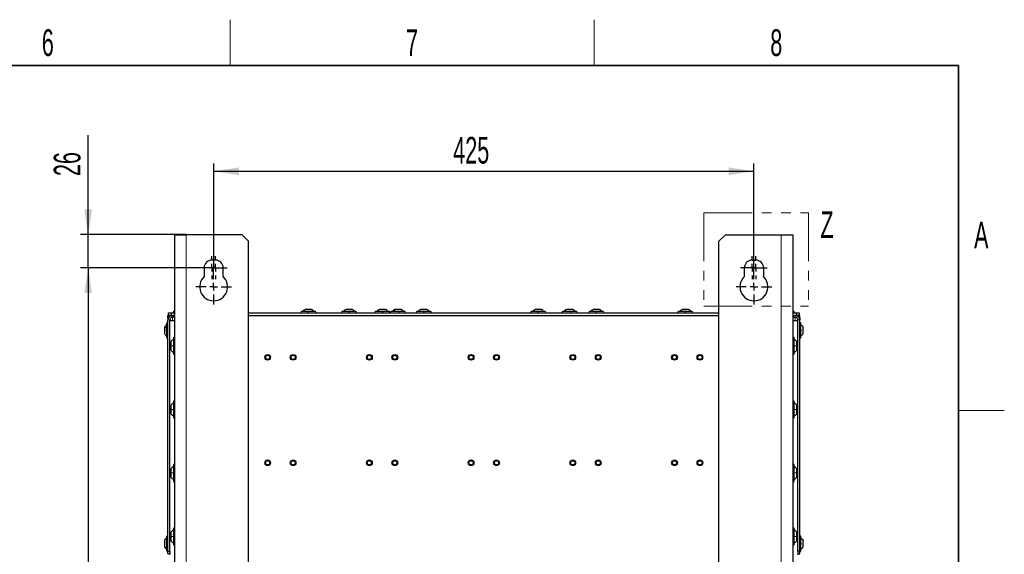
# Model space of a CAD drawing. Header units: millimetres. Extents: x 5 to 418, y 2 to 292.
# Tile 93 of 93: x 285 to 414, y 218 to 288. Entities that reach past the tile are written whole.
import ezdxf

# ---------------------------------------------------------------- set-up
doc = ezdxf.new("R2010")
doc.units = ezdxf.units.MM
doc.linetypes.add('PHANTOM', pattern=[12.7, 6.35, -1.27, 1.27, -1.27, 1.27, -1.27])
doc.layers.add('SLD-0', color=7, linetype='Continuous')
doc.styles.add('SLDTEXTSTYLE0', font='TXT', dxfattribs={"width": 0.605})
doc.dimstyles.new('SLDDIMSTYLE2', dxfattribs={"dimtxt": 3.5, "dimasz": 3.302, "dimexe": 0, "dimexo": 0.0625, "dimgap": 0.875, "dimtad": 1, "dimlfac": 6, "dimrnd": 1e-09, "dimzin": 12, "dimdsep": 46, "dimtxsty": 'SLDTEXTSTYLE0', "dimsah": 1, "dimcen": 0.09, "dimadec": 0, "dimazin": 3, "dimtfac": 1, "dimtofl": 0, "dimtmove": 0, "dimatfit": 3, "dimfxl": 1, "dimfrac": 2, "dimtolj": 1, "dimtzin": 12, "dimarcsym": 0})
doc.dimstyles.new('SLDDIMSTYLE3', dxfattribs={"dimtxt": 3.5, "dimasz": 3.302, "dimexe": 0, "dimexo": 0.0625, "dimgap": 0.875, "dimtad": 1, "dimlfac": 6, "dimrnd": 1e-09, "dimzin": 12, "dimdsep": 46, "dimtxsty": 'SLDTEXTSTYLE0', "dimsah": 1, "dimcen": 0.09, "dimadec": 0, "dimazin": 3, "dimtfac": 1, "dimtmove": 0, "dimatfit": 0, "dimfxl": 1, "dimfrac": 2, "dimtolj": 1, "dimtzin": 12, "dimarcsym": 0})

# ---------------------------------------------------------------- blocks, each defined once
blk = doc.blocks.new('_D_4')
at = {"layer": 'SLD-0', "color": 7}
for p, q in [((310.35, 255.81), (310.35, 269.62)), ((310.35, 268.62), (381.18, 268.62)), ((381.18, 255.81), (381.18, 269.62))]:
    blk.add_line(p, q, dxfattribs=at)
for points in [[(310.35, 268.62), (313.65, 268.11), (313.65, 269.13)], [(381.18, 268.62), (377.88, 269.13), (377.88, 268.11)]]:
    blk.add_solid(points, dxfattribs=at)
at = {"layer": 'SLD-0', "color": 7, "insert": (341.75, 273.13), "char_height": 3.5, "attachment_point": 1, "style": 'SLDTEXTSTYLE0'}
blk.add_mtext('425', dxfattribs=at)
blk = doc.blocks.new('_D_5')
at = {"layer": 'SLD-0', "color": 7}
for p, q in [((293.89, 260.31), (293.89, 273.34)), ((306.76, 260.31), (292.89, 260.31)), ((293.89, 255.97), (293.89, 260.31)), ((308.6, 255.97), (292.89, 255.97)), ((293.89, 255.97), (293.89, 249.62))]:
    blk.add_line(p, q, dxfattribs=at)
for points in [[(293.89, 260.31), (294.39, 263.61), (293.38, 263.61)], [(293.89, 255.97), (293.38, 252.67), (294.39, 252.67)]]:
    blk.add_solid(points, dxfattribs=at)
at = {"layer": 'SLD-0', "color": 7, "insert": (289.38, 267.99), "char_height": 3.5, "attachment_point": 1, "rotation": 90, "style": 'SLDTEXTSTYLE0'}
blk.add_mtext('26', dxfattribs=at)
blk = doc.blocks.new('_D_6')
at = {"layer": 'SLD-0', "color": 7}
for p, q in [((308.6, 255.97), (292.89, 255.97)), ((293.89, 255.97), (293.89, 101.81)), ((308.6, 101.81), (292.89, 101.81))]:
    blk.add_line(p, q, dxfattribs=at)
for points in [[(293.89, 255.97), (293.38, 252.67), (294.39, 252.67)], [(293.89, 101.81), (294.39, 105.11), (293.38, 105.11)]]:
    blk.add_solid(points, dxfattribs=at)
at = {"layer": 'SLD-0', "color": 7, "insert": (289.38, 174.88), "char_height": 3.5, "attachment_point": 1, "rotation": 90, "style": 'SLDTEXTSTYLE0'}
blk.add_mtext('925', dxfattribs=at)
blk = doc.blocks.new('SW_CENTERMARKSYMBOL_4')
at = {"layer": 'SLD-0', "color": 0}
for p, q in [((0, 1), (0, 1.5)), ((-1, 0), (-1.5, 0)), ((0, 0), (-0.5, 0)), ((0, 0), (0, 0.5)), ((0, 0), (0, -0.5)), ((0, 0), (0.5, 0)), ((1, 0), (1.5, 0)), ((0, -1), (0, -1.5))]:
    blk.add_line(p, q, dxfattribs=at)
blk = doc.blocks.new('SW_CENTERMARKSYMBOL_5')
at = {"layer": 'SLD-0', "color": 0}
for p, q in [((0, 1), (0, 1.5)), ((-1, 0), (-1.5, 0)), ((0, 0), (-0.5, 0)), ((0, 0), (0, 0.5)), ((0, 0), (0, -0.5)), ((0, 0), (0.5, 0)), ((1, 0), (1.5, 0)), ((0, -1), (0, -1.5))]:
    blk.add_line(p, q, dxfattribs=at)
blk = doc.blocks.new('SW_CENTERMARKSYMBOL_6')
at = {"layer": 'SLD-0', "color": 0}
for p, q in [((0, 1), (0, 2.33)), ((-1, 0), (-2.33, 0)), ((0, 0), (-0.5, 0)), ((0, 0), (0, 0.5)), ((0, 0), (0, -0.5)), ((0, 0), (0.5, 0)), ((1, 0), (2.33, 0)), ((0, -1), (0, -2.33))]:
    blk.add_line(p, q, dxfattribs=at)
blk = doc.blocks.new('SW_CENTERMARKSYMBOL_7')
at = {"layer": 'SLD-0', "color": 0}
for p, q in [((0, 1), (0, 2.33)), ((-1, 0), (-2.33, 0)), ((0, 0), (-0.5, 0)), ((0, 0), (0, 0.5)), ((0, 0), (0, -0.5)), ((0, 0), (0.5, 0)), ((1, 0), (2.33, 0)), ((0, -1), (0, -2.33))]:
    blk.add_line(p, q, dxfattribs=at)
blk = doc.blocks.new('SW_CENTERMARKSYMBOL_8')
at = {"layer": 'SLD-0', "color": 0}
for p, q in [((0, 1), (0, 1.5)), ((-1, 0), (-1.5, 0)), ((0, 0), (-0.5, 0)), ((0, 0), (0, 0.5)), ((0, 0), (0, -0.5)), ((0, 0), (0.5, 0)), ((1, 0), (1.5, 0)), ((0, -1), (0, -1.5))]:
    blk.add_line(p, q, dxfattribs=at)
blk = doc.blocks.new('SW_CENTERMARKSYMBOL_9')
at = {"layer": 'SLD-0', "color": 0}
for p, q in [((0, 1), (0, 1.5)), ((-1, 0), (-1.5, 0)), ((0, 0), (-0.5, 0)), ((0, 0), (0, 0.5)), ((0, 0), (0, -0.5)), ((0, 0), (0.5, 0)), ((1, 0), (1.5, 0)), ((0, -1), (0, -1.5))]:
    blk.add_line(p, q, dxfattribs=at)

msp = doc.modelspace()

# ---------------------------------------------------------------- linework, layer by layer
at = {"color": 7, "linetype": 'PHANTOM', "lineweight": 18}
for p, q in [((374.5894, 263.1711), (388.3432, 263.1711)), ((374.5894, 263.1711), (374.5894, 250.9269)), ((388.3432, 263.1711), (388.3432, 250.9269)), ((374.5894, 250.9269), (388.3432, 250.9269))]:
    msp.add_line(p, q, dxfattribs=at)
at = {"color": 7, "linetype": 'Continuous', "lineweight": 25}
for p, q in [((305.2626, 260.3071), (306.7626, 260.3071)), ((305.2626, 98.6404), (305.2626, 260.3071)), ((314.096, 260.3071), (306.7626, 260.3071)), ((314.9293, 259.4737), (314.096, 260.3071)), ((314.9293, 99.4737), (314.9293, 259.4737)), ((377.4293, 260.3071), (376.596, 259.4737)), ((376.596, 99.4737), (376.596, 259.4737)), ((377.4293, 260.3071), (384.7626, 260.3071)), ((384.7626, 260.3071), (386.2626, 260.3071)), ((386.2626, 260.3071), (386.2626, 98.6404)), ((310.596, 256.9737), (310.096, 256.9737)), ((380.9293, 256.9737), (381.4293, 256.9737)), ((309.096, 255.9737), (309.096, 254.8148)), ((311.596, 254.8148), (311.596, 255.9737)), ((379.9293, 254.8148), (379.9293, 255.9737)), ((382.4293, 255.9737), (382.4293, 254.8148)), ((323.1751, 250.5154), (322.3501, 250.5154)), ((328.5085, 250.5154), (327.6835, 250.5154)), ((332.8918, 250.5154), (332.0668, 250.5154)), ((334.1798, 250.5154), (334.1001, 250.5154)), ((334.9251, 250.5154), (334.1798, 250.5154)), ((338.3085, 250.5154), (337.4835, 250.5154)), ((353.3085, 250.5154), (352.4835, 250.5154)), ((356.6706, 250.5154), (356.6001, 250.5154)), ((357.4251, 250.5154), (356.6706, 250.5154)), ((360.9251, 250.5154), (360.1001, 250.5154)), ((372.5918, 250.5154), (371.7668, 250.5154)), ((304.346, 249.7237), (304.4293, 249.7237)), ((304.346, 249.3904), (304.346, 249.7237)), ((304.4022, 249.3904), (304.346, 249.3904)), ((304.346, 249.3904), (304.346, 249.1404)), ((304.346, 218.8071), (304.346, 249.1404)), ((304.4293, 249.7237), (304.4293, 250.0571)), ((304.4293, 250.0571), (304.7626, 250.0571)), ((304.7626, 249.7237), (304.4293, 249.7237)), ((304.596, 249.7237), (304.596, 249.6191)), ((304.596, 218.8071), (304.596, 249.1404)), ((304.7626, 250.0571), (304.7626, 249.7237)), ((304.7626, 250.0571), (305.2626, 250.0571)), ((304.7626, 249.7237), (305.2626, 249.7237)), ((305.2626, 249.7237), (304.9293, 249.7237)), ((305.2626, 249.4737), (304.9293, 249.4737)), ((305.2651, 250.2237), (305.1126, 250.2237)), ((314.9293, 250.0571), (376.596, 250.0571)), ((314.9293, 249.7237), (376.596, 249.7237)), ((323.6626, 250.2237), (321.8626, 250.2237)), ((328.996, 250.2237), (327.196, 250.2237)), ((333.3793, 250.2237), (331.5793, 250.2237)), ((335.4126, 250.2237), (333.6126, 250.2237)), ((338.796, 250.2237), (336.996, 250.2237)), ((353.796, 250.2237), (351.996, 250.2237)), ((357.9126, 250.2237), (356.1126, 250.2237)), ((361.4126, 250.2237), (359.6126, 250.2237)), ((373.0793, 250.2237), (371.2793, 250.2237)), ((386.4126, 250.2237), (386.2608, 250.2237)), ((386.2626, 250.0571), (386.7626, 250.0571)), ((386.2626, 249.7237), (386.596, 249.7237)), ((386.2626, 249.7237), (386.7626, 249.7237)), ((386.2626, 249.4737), (386.596, 249.4737)), ((386.7626, 249.7237), (386.7626, 250.0571)), ((386.7626, 250.0571), (387.096, 250.0571)), ((387.096, 249.7237), (386.7626, 249.7237)), ((386.9293, 249.7237), (386.9293, 249.6191)), ((386.9293, 218.8071), (386.9293, 249.1404)), ((387.096, 250.0571), (387.096, 249.7237)), ((387.1793, 249.7237), (387.096, 249.7237)), ((387.123, 249.3904), (387.1793, 249.3904)), ((387.1793, 249.3904), (387.1793, 249.7237)), ((387.1793, 249.3904), (387.1793, 249.1404)), ((387.1793, 218.8071), (387.1793, 249.1404)), ((303.8876, 248.1696), (303.8876, 247.9776)), ((303.8876, 247.9776), (303.8876, 247.3446)), ((304.1793, 248.6571), (304.1793, 248.2383)), ((304.1793, 248.2383), (304.1793, 246.8571)), ((304.596, 249.0571), (305.2626, 249.0571)), ((386.2626, 249.0571), (386.9293, 249.0571)), ((387.346, 246.8571), (387.346, 248.6571)), ((387.6376, 247.3446), (387.6376, 248.1696)), ((305.0626, 246.7571), (305.0626, 244.6904)), ((386.4626, 244.6904), (386.4626, 246.7571)), ((304.7126, 246.2371), (304.7126, 245.7237)), ((304.7126, 245.7237), (304.7126, 245.2104)), ((386.8126, 245.7237), (386.8126, 246.2371)), ((386.8126, 245.2104), (386.8126, 245.7237)), ((304.7126, 237.9037), (304.7126, 237.3904)), ((305.0626, 238.4237), (305.0626, 236.3571)), ((386.4626, 236.3571), (386.4626, 238.4237)), ((386.8126, 237.3904), (386.8126, 237.9037)), ((304.7126, 237.3904), (304.7126, 236.8771)), ((386.8126, 236.8771), (386.8126, 237.3904)), ((305.0626, 230.0904), (305.0626, 228.0237)), ((386.4626, 228.0237), (386.4626, 230.0904)), ((304.7126, 229.5704), (304.7126, 229.0571)), ((304.7126, 229.0571), (304.7126, 228.5437)), ((386.8126, 229.0571), (386.8126, 229.5704)), ((386.8126, 228.5437), (386.8126, 229.0571)), ((304.7126, 221.2371), (304.7126, 220.7237)), ((305.0626, 221.7571), (305.0626, 219.6904)), ((386.4626, 219.6904), (386.4626, 221.7571)), ((386.8126, 220.7237), (386.8126, 221.2371)), ((303.8876, 220.2196), (303.8876, 219.481)), ((303.8876, 219.481), (303.8876, 219.3946)), ((304.1793, 220.7071), (304.1793, 219.0956)), ((304.7126, 220.7237), (304.7126, 220.2104)), ((386.8126, 220.2104), (386.8126, 220.7237)), ((387.346, 218.9071), (387.346, 220.7071)), ((387.6376, 219.3946), (387.6376, 220.2196)), ((304.1793, 219.0956), (304.1793, 218.9071)), ((304.346, 218.8071), (304.596, 218.8071)), ((304.346, 218.4737), (304.346, 218.8071)), ((304.596, 218.4737), (304.346, 218.4737)), ((304.596, 218.8071), (304.596, 218.4737)), ((304.596, 218.3071), (304.596, 218.4737)), ((387.1793, 218.8071), (386.9293, 218.8071)), ((386.9293, 218.8071), (386.9293, 218.4737)), ((386.9293, 218.4737), (387.1793, 218.4737)), ((386.9293, 218.4737), (386.9293, 218.3071)), ((387.1793, 218.4737), (387.1793, 218.8071))]:
    msp.add_line(p, q, dxfattribs=at)
at = {"color": 7, "linetype": 'Continuous', "lineweight": 18}
for p, q in [((306.7626, 98.6404), (306.7626, 260.3071)), ((384.7626, 98.6404), (384.7626, 260.3071)), ((304.596, 249.1404), (304.346, 249.1404)), ((304.9293, 249.4737), (304.9293, 249.7237)), ((304.9293, 249.0571), (304.9293, 249.4737)), ((386.596, 249.4737), (386.596, 249.7237)), ((386.596, 249.0571), (386.596, 249.4737)), ((386.9293, 249.1404), (387.1793, 249.1404))]:
    msp.add_line(p, q, dxfattribs=at)
at = {"color": 7, "linetype": 'Continuous', "lineweight": 25}
for centre, radius in [((317.4293, 244.2237), 0.375), ((317.4293, 244.2237), 0.275), ((320.7626, 244.2237), 0.375), ((320.7626, 244.2237), 0.275), ((330.7626, 244.2237), 0.375), ((330.7626, 244.2237), 0.275), ((334.096, 244.2237), 0.375), ((334.096, 244.2237), 0.275), ((344.096, 244.2237), 0.375), ((344.096, 244.2237), 0.275), ((347.4293, 244.2237), 0.375), ((347.4293, 244.2237), 0.275), ((357.4293, 244.2237), 0.375), ((357.4293, 244.2237), 0.275), ((360.7626, 244.2237), 0.375), ((360.7626, 244.2237), 0.275), ((370.7626, 244.2237), 0.375), ((370.7626, 244.2237), 0.275), ((374.096, 244.2237), 0.375), ((374.096, 244.2237), 0.275), ((317.4293, 230.3904), 0.375), ((317.4293, 230.3904), 0.275), ((320.7626, 230.3904), 0.375), ((320.7626, 230.3904), 0.275), ((330.7626, 230.3904), 0.375), ((330.7626, 230.3904), 0.275), ((334.096, 230.3904), 0.375), ((334.096, 230.3904), 0.275), ((344.096, 230.3904), 0.375), ((344.096, 230.3904), 0.275), ((347.4293, 230.3904), 0.375), ((347.4293, 230.3904), 0.275), ((357.4293, 230.3904), 0.375), ((357.4293, 230.3904), 0.275), ((360.7626, 230.3904), 0.375), ((360.7626, 230.3904), 0.275), ((370.7626, 230.3904), 0.375), ((370.7626, 230.3904), 0.275), ((374.096, 230.3904), 0.375), ((374.096, 230.3904), 0.275)]:
    msp.add_circle(centre, radius, dxfattribs=at)
for centre, radius, start, end in [((310.096, 255.9737), 1, 90, 180), ((310.596, 255.9737), 1, 0, 90), ((380.9293, 255.9737), 1, 90, 180), ((381.4293, 255.9737), 1, 0, 90), ((310.346, 253.4737), 1.8333, 132.985886, 47.014114), ((381.1793, 253.4737), 1.8333, 132.985886, 47.014114), ((304.9293, 249.1404), 0.5833, 90, 180), ((304.9293, 249.1404), 0.3333, 90, 180), ((305.1126, 250.1404), 0.0833, 90, 270), ((321.8626, 250.1404), 0.0833, 90, 270), ((323.6626, 250.1404), 0.0833, 270, 90), ((327.196, 250.1404), 0.0833, 90, 270), ((328.996, 250.1404), 0.0833, 270, 90), ((331.5793, 250.1404), 0.0833, 90, 270), ((333.3793, 250.1404), 0.0833, 270, 90), ((333.6126, 250.1404), 0.0833, 90, 270), ((335.4126, 250.1404), 0.0833, 270, 90), ((336.996, 250.1404), 0.0833, 90, 270), ((338.796, 250.1404), 0.0833, 270, 90), ((351.996, 250.1404), 0.0833, 90, 270), ((353.796, 250.1404), 0.0833, 270, 90), ((356.1126, 250.1404), 0.0833, 90, 270), ((357.9126, 250.1404), 0.0833, 270, 90), ((359.6126, 250.1404), 0.0833, 90, 270), ((361.4126, 250.1404), 0.0833, 270, 90), ((371.2793, 250.1404), 0.0833, 90, 270), ((373.0793, 250.1404), 0.0833, 270, 90), ((376.6126, 250.1404), 0.0833, 101.536959, 258.463041), ((386.4126, 250.1404), 0.0833, 270, 90), ((386.596, 249.1404), 0.5833, 0, 90), ((386.596, 249.1404), 0.3333, 0, 90), ((304.2626, 248.6571), 0.0833, 0, 180), ((387.2626, 248.6571), 0.0833, 0, 180), ((304.2626, 246.8571), 0.0833, 180, 360), ((305.5605, 245.6611), 1.025, 119.060563, 145.811896), ((305.1626, 246.7571), 0.1, 360, 180), ((386.3626, 246.7571), 0.1, 0, 180), ((385.9647, 245.6611), 1.025, 34.188104, 60.939437), ((387.2626, 246.8571), 0.0833, 180, 360), ((305.5605, 245.7863), 1.025, 214.188104, 240.939437), ((305.1626, 244.6904), 0.1, 180, 0), ((386.3626, 244.6904), 0.1, 180, 360), ((385.9647, 245.7863), 1.025, 299.060563, 325.811896), ((305.5605, 237.3278), 1.025, 119.060563, 145.811896), ((305.1626, 238.4237), 0.1, 360, 180), ((386.3626, 238.4237), 0.1, 0, 180), ((385.9647, 237.3278), 1.025, 34.188104, 60.939437), ((305.5605, 237.453), 1.025, 214.188104, 240.939437), ((305.1626, 236.3571), 0.1, 180, 0), ((386.3626, 236.3571), 0.1, 180, 360), ((385.9647, 237.453), 1.025, 299.060563, 325.811896), ((305.5605, 228.9944), 1.025, 119.060563, 145.811896), ((305.1626, 230.0904), 0.1, 360, 180), ((386.3626, 230.0904), 0.1, 0, 180), ((385.9647, 228.9944), 1.025, 34.188104, 60.939437), ((305.5605, 229.1197), 1.025, 214.188104, 240.939437), ((385.9647, 229.1197), 1.025, 299.060563, 325.811896), ((305.1626, 228.0237), 0.1, 180, 0), ((386.3626, 228.0237), 0.1, 180, 360), ((304.2626, 220.7071), 0.0833, 0, 180), ((305.5605, 220.6611), 1.025, 119.060563, 145.811896), ((305.1626, 221.7571), 0.1, 360, 180), ((386.3626, 221.7571), 0.1, 0, 180), ((385.9647, 220.6611), 1.025, 34.188104, 60.939437), ((387.2626, 220.7071), 0.0833, 0, 180), ((305.5605, 220.7863), 1.025, 214.188104, 240.939437), ((305.1626, 219.6904), 0.1, 180, 0), ((386.3626, 219.6904), 0.1, 180, 0), ((385.9647, 220.7863), 1.025, 299.060563, 325.811896), ((304.2626, 218.9071), 0.0833, 180, 360), ((387.2626, 218.9071), 0.0833, 180, 360)]:
    msp.add_arc(centre, radius, start, end, dxfattribs=at)
for points in [[(322.0293, 250.2237), (322.0744, 250.2815), (322.1646, 250.3971), (322.2883, 250.476), (322.3501, 250.5154)], [(323.496, 250.2237), (323.4508, 250.2815), (323.3606, 250.3971), (323.237, 250.476), (323.1751, 250.5154)], [(327.3626, 250.2237), (327.4077, 250.2815), (327.498, 250.3971), (327.6216, 250.476), (327.6835, 250.5154)], [(328.8293, 250.2237), (328.7842, 250.2815), (328.6939, 250.3971), (328.5703, 250.476), (328.5085, 250.5154)], [(331.746, 250.2237), (331.7911, 250.2815), (331.8813, 250.3971), (332.005, 250.476), (332.0668, 250.5154)], [(333.2126, 250.2237), (333.1675, 250.2815), (333.0773, 250.3971), (332.9536, 250.476), (332.8918, 250.5154)], [(333.7793, 250.2237), (333.8244, 250.2815), (333.9146, 250.3971), (334.0383, 250.476), (334.1001, 250.5154)], [(335.246, 250.2237), (335.2008, 250.2815), (335.1106, 250.3971), (334.987, 250.476), (334.9251, 250.5154)], [(337.1626, 250.2237), (337.2077, 250.2815), (337.298, 250.3971), (337.4216, 250.476), (337.4835, 250.5154)], [(338.6293, 250.2237), (338.5842, 250.2815), (338.4939, 250.3971), (338.3703, 250.476), (338.3085, 250.5154)], [(352.1626, 250.2237), (352.2077, 250.2815), (352.298, 250.3971), (352.4216, 250.476), (352.4835, 250.5154)], [(353.6293, 250.2237), (353.5842, 250.2815), (353.4939, 250.3971), (353.3703, 250.476), (353.3085, 250.5154)], [(356.2793, 250.2237), (356.3244, 250.2815), (356.4146, 250.3971), (356.5383, 250.476), (356.6001, 250.5154)], [(357.746, 250.2237), (357.7008, 250.2815), (357.6106, 250.3971), (357.487, 250.476), (357.4251, 250.5154)], [(359.7793, 250.2237), (359.8244, 250.2815), (359.9146, 250.3971), (360.0383, 250.476), (360.1001, 250.5154)], [(361.246, 250.2237), (361.2008, 250.2815), (361.1106, 250.3971), (360.987, 250.476), (360.9251, 250.5154)], [(371.446, 250.2237), (371.4911, 250.2815), (371.5813, 250.3971), (371.705, 250.476), (371.7668, 250.5154)], [(372.9126, 250.2237), (372.8675, 250.2815), (372.7773, 250.3971), (372.6536, 250.476), (372.5918, 250.5154)], [(387.346, 248.4904), (387.4038, 248.4453), (387.5194, 248.355), (387.5982, 248.2314), (387.6376, 248.1696)], [(387.346, 247.0237), (387.4038, 247.0688), (387.5194, 247.1591), (387.5982, 247.2827), (387.6376, 247.3446)], [(387.346, 220.5404), (387.4038, 220.4953), (387.5194, 220.405), (387.5982, 220.2814), (387.6376, 220.2196)], [(387.346, 219.0737), (387.4038, 219.1188), (387.5194, 219.2091), (387.5982, 219.3327), (387.6376, 219.3946)]]:
    msp.add_open_spline(points, degree=3, dxfattribs=at)
for points, knots in [([(334.1001, 250.5154), (334.0383, 250.476), (333.9146, 250.3971), (333.8244, 250.2815), (333.7793, 250.2237)], [0, 0, 0, 0, 0.5, 1, 1, 1, 1]), ([(335.246, 250.2237), (335.2008, 250.2815), (335.1106, 250.3971), (334.987, 250.476), (334.9251, 250.5154)], [0, 0, 0, 0, 0.5, 1, 1, 1, 1]), ([(356.6001, 250.5154), (356.5383, 250.476), (356.4146, 250.3971), (356.3244, 250.2815), (356.2793, 250.2237)], [0, 0, 0, 0, 0.49999998, 1, 1, 1, 1]), ([(357.746, 250.2237), (357.7008, 250.2815), (357.6106, 250.3971), (357.487, 250.476), (357.4251, 250.5154)], [0, 0, 0, 0, 0.500000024, 1, 1, 1, 1]), ([(322.6897, 250.1952), (322.6922, 250.1991), (322.6971, 250.2069), (322.7138, 250.2161), (322.7361, 250.2222), (322.7624, 250.2245), (322.7888, 250.2223), (322.8113, 250.2162), (322.8281, 250.2069), (322.8331, 250.1991), (322.8356, 250.1952)], [0, 0, 0, 0, 0.12522174, 0.24948305, 0.37432565, 0.49906277, 0.6238964, 0.74938803, 0.87444058, 1, 1, 1, 1]), ([(328.023, 250.1952), (328.0255, 250.1991), (328.0305, 250.2069), (328.0471, 250.2161), (328.0694, 250.2222), (328.0958, 250.2245), (328.1222, 250.2223), (328.1447, 250.2162), (328.1614, 250.2069), (328.1664, 250.1991), (328.1689, 250.1952)], [0, 0, 0, 0, 0.125221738, 0.249483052, 0.374325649, 0.499062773, 0.623896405, 0.749388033, 0.87444058, 1, 1, 1, 1]), ([(332.4063, 250.1952), (332.4088, 250.1991), (332.4138, 250.2069), (332.4304, 250.2161), (332.4528, 250.2222), (332.4791, 250.2245), (332.5055, 250.2223), (332.528, 250.2162), (332.5447, 250.2069), (332.5498, 250.1991), (332.5523, 250.1952)], [0, 0, 0, 0, 0.125221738, 0.249483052, 0.374325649, 0.499062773, 0.623896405, 0.749388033, 0.87444058, 1, 1, 1, 1]), ([(334.5738, 250.1952), (334.5791, 250.1991), (334.5897, 250.2069), (334.6126, 250.2161), (334.6383, 250.2222), (334.6643, 250.2245), (334.6866, 250.2223), (334.7019, 250.2162), (334.7096, 250.2069), (334.7081, 250.1991), (334.7074, 250.1952)], [0, 0, 0, 0, 0.12522067, 0.24948138, 0.37432391, 0.49906134, 0.62389537, 0.74938732, 0.87444029, 1, 1, 1, 1]), ([(337.823, 250.1952), (337.8255, 250.1991), (337.8305, 250.2069), (337.8471, 250.2161), (337.8694, 250.2222), (337.8958, 250.2245), (337.9222, 250.2223), (337.9447, 250.2162), (337.9614, 250.2069), (337.9664, 250.1991), (337.9689, 250.1952)], [0, 0, 0, 0, 0.12522174, 0.24948305, 0.37432565, 0.49906277, 0.6238964, 0.74938803, 0.87444058, 1, 1, 1, 1]), ([(352.823, 250.1952), (352.8255, 250.1991), (352.8305, 250.2069), (352.8471, 250.2161), (352.8694, 250.2222), (352.8958, 250.2245), (352.9222, 250.2223), (352.9447, 250.2162), (352.9614, 250.2069), (352.9664, 250.1991), (352.9689, 250.1952)], [0, 0, 0, 0, 0.12522174, 0.24948305, 0.37432565, 0.49906277, 0.6238964, 0.74938803, 0.87444058, 1, 1, 1, 1]), ([(357.0862, 250.1952), (357.0917, 250.1991), (357.1027, 250.2069), (357.126, 250.2161), (357.1518, 250.2222), (357.1776, 250.2245), (357.1992, 250.2223), (357.2137, 250.2162), (357.2204, 250.2069), (357.2184, 250.1991), (357.2173, 250.1952)], [0, 0, 0, 0, 0.12522067, 0.24948138, 0.37432391, 0.49906134, 0.62389537, 0.74938732, 0.87444029, 1, 1, 1, 1]), ([(360.4397, 250.1952), (360.4422, 250.1991), (360.4471, 250.2069), (360.4638, 250.2161), (360.4861, 250.2222), (360.5124, 250.2245), (360.5388, 250.2223), (360.5613, 250.2162), (360.5781, 250.2069), (360.5831, 250.1991), (360.5856, 250.1952)], [0, 0, 0, 0, 0.12522174, 0.24948305, 0.37432565, 0.49906277, 0.6238964, 0.74938803, 0.87444058, 1, 1, 1, 1]), ([(372.1063, 250.1952), (372.1088, 250.1991), (372.1138, 250.2069), (372.1304, 250.2161), (372.1528, 250.2222), (372.1791, 250.2245), (372.2055, 250.2223), (372.228, 250.2162), (372.2447, 250.2069), (372.2498, 250.1991), (372.2523, 250.1952)], [0, 0, 0, 0, 0.12522174, 0.24948305, 0.37432565, 0.49906277, 0.6238964, 0.74938803, 0.87444058, 1, 1, 1, 1]), ([(304.1793, 248.4904), (304.1215, 248.4453), (304.0059, 248.355), (303.927, 248.2314), (303.8876, 248.1696)], [0, 0, 0, 0, 0.50000009, 1, 1, 1, 1]), ([(303.8876, 247.3446), (303.927, 247.2827), (304.0059, 247.1591), (304.1215, 247.0688), (304.1793, 247.0237)], [0, 0, 0, 0, 0.49999991, 1, 1, 1, 1]), ([(304.2078, 247.6713), (304.2039, 247.6735), (304.1961, 247.6779), (304.1869, 247.6937), (304.1808, 247.7155), (304.1786, 247.7416), (304.1807, 247.7682), (304.1868, 247.7912), (304.1961, 247.8087), (304.2039, 247.8143), (304.2078, 247.8171)], [0, 0, 0, 0, 0.1251933, 0.24943846, 0.37427938, 0.49902445, 0.62386859, 0.74936876, 0.87443044, 1, 1, 1, 1]), ([(387.3174, 247.83), (387.3213, 247.8275), (387.3291, 247.8225), (387.3383, 247.8059), (387.3444, 247.7836), (387.3467, 247.7573), (387.3445, 247.7308), (387.3384, 247.7083), (387.3292, 247.6916), (387.3214, 247.6866), (387.3174, 247.6841)], [0, 0, 0, 0, 0.12522174, 0.24948305, 0.37432565, 0.49906277, 0.6238964, 0.74938803, 0.87444058, 1, 1, 1, 1]), ([(304.1793, 220.5404), (304.1215, 220.4953), (304.0059, 220.405), (303.927, 220.2814), (303.8876, 220.2196)], [0, 0, 0, 0, 0.5, 1, 1, 1, 1]), ([(304.2078, 219.8596), (304.2039, 219.8647), (304.1961, 219.875), (304.1869, 219.8975), (304.1808, 219.9232), (304.1786, 219.9493), (304.1807, 219.972), (304.1868, 219.9879), (304.1961, 219.9962), (304.2039, 219.9952), (304.2078, 219.9947)], [0, 0, 0, 0, 0.12522067, 0.24948138, 0.37432391, 0.49906134, 0.62389537, 0.74938732, 0.87444029, 1, 1, 1, 1]), ([(387.3174, 219.88), (387.3213, 219.8775), (387.3291, 219.8725), (387.3383, 219.8559), (387.3444, 219.8336), (387.3467, 219.8073), (387.3445, 219.7808), (387.3384, 219.7583), (387.3292, 219.7416), (387.3214, 219.7366), (387.3174, 219.7341)], [0, 0, 0, 0, 0.12522174, 0.24948305, 0.37432565, 0.49906277, 0.6238964, 0.74938803, 0.87444058, 1, 1, 1, 1]), ([(303.8876, 219.3946), (303.927, 219.3327), (304.0059, 219.2091), (304.1215, 219.1188), (304.1793, 219.0737)], [0, 0, 0, 0, 0.499999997, 1, 1, 1, 1])]:
    msp.add_open_spline(points, degree=3, knots=knots, dxfattribs=at)
at = {"color": 7, "linetype": 'Continuous', "lineweight": 18}
for points in [[(333.921, 250.2237), (333.9574, 250.2815), (334.0302, 250.3971), (334.1299, 250.476), (334.1798, 250.5154)], [(356.4046, 250.2237), (356.442, 250.2815), (356.5168, 250.3971), (356.6194, 250.476), (356.6706, 250.5154)], [(304.1793, 248.1492), (304.1215, 248.125), (304.0059, 248.0768), (303.927, 248.0107), (303.8876, 247.9776)], [(305.0626, 245.7237), (304.9949, 245.7237), (304.8595, 245.7237), (304.7616, 245.7237), (304.7126, 245.7237)], [(386.4626, 245.7237), (386.5303, 245.7237), (386.6658, 245.7237), (386.7637, 245.7237), (386.8126, 245.7237)], [(305.0626, 237.3904), (304.9949, 237.3904), (304.8595, 237.3904), (304.7616, 237.3904), (304.7126, 237.3904)], [(386.4626, 237.3904), (386.5303, 237.3904), (386.6658, 237.3904), (386.7637, 237.3904), (386.8126, 237.3904)], [(305.0626, 229.0571), (304.9949, 229.0571), (304.8595, 229.0571), (304.7616, 229.0571), (304.7126, 229.0571)], [(386.4626, 229.0571), (386.5303, 229.0571), (386.6658, 229.0571), (386.7637, 229.0571), (386.8126, 229.0571)], [(304.1793, 219.2274), (304.1215, 219.263), (304.0059, 219.3344), (303.927, 219.4321), (303.8876, 219.481)], [(305.0626, 220.7237), (304.9949, 220.7237), (304.8595, 220.7237), (304.7616, 220.7237), (304.7126, 220.7237)], [(386.4626, 220.7237), (386.5303, 220.7237), (386.6658, 220.7237), (386.7637, 220.7237), (386.8126, 220.7237)]]:
    msp.add_open_spline(points, degree=3, dxfattribs=at)
at = {"layer": 'SLD-0', "lineweight": 18}
for p, q in [((312.5, 282.5), (312.5, 288.5)), ((360.25, 282.5), (360.25, 288.5)), ((408, 237.25), (414, 237.25))]:
    msp.add_line(p, q, dxfattribs=at)
at = {"layer": 'SLD-0', "lineweight": 35}
for p, q in [((408, 282.5), (26, 282.5)), ((408, 12), (408, 282.5))]:
    msp.add_line(p, q, dxfattribs=at)

# ---------------------------------------------------------------- block references
at = {"layer": 'SLD-0', "color": 7}
for name, p in [('SW_CENTERMARKSYMBOL_4', (310.096, 255.9737)), ('SW_CENTERMARKSYMBOL_5', (310.596, 255.9737)), ('SW_CENTERMARKSYMBOL_8', (380.9293, 255.9737)), ('SW_CENTERMARKSYMBOL_9', (381.4293, 255.9737)), ('SW_CENTERMARKSYMBOL_6', (310.346, 253.4737)), ('SW_CENTERMARKSYMBOL_7', (381.1793, 253.4737))]:
    msp.add_blockref(name, p, dxfattribs=at)

# ---------------------------------------------------------------- texts
at = {"color": 7, "linetype": 'PHANTOM', "lineweight": 18, "insert": (389.8882, 263.3603), "char_height": 3.5, "attachment_point": 1, "style": 'SLDTEXTSTYLE0'}
msp.add_mtext('Z', dxfattribs=at)
at = {"layer": 'SLD-0', "char_height": 3.5, "attachment_point": 2, "style": 'SLDTEXTSTYLE0'}
for s, insert in [('6', (288.6027, 287.243)), ('7', (336.3527, 287.243)), ('8', (384.1027, 287.243)), ('A', (410.9816, 262.0011))]:
    msp.add_mtext(s, dxfattribs=dict(at, insert=insert))

# ---------------------------------------------------------------- dimensions: what is measured, and where the dimension line sits
at = {"layer": 'SLD-0', "color": 7}
for base, p2, dimstyle, picture, middle in [((293.887, 260.3071), (306.7626, 260.3071), 'SLDDIMSTYLE3', '_D_5', (293.887, 270.6675)), ((293.887, 101.8071), (308.596, 101.8071), 'SLDDIMSTYLE2', '_D_6', (293.887, 178.8904))]:
    dim = msp.add_linear_dim(base=base, p1=(308.596, 255.9737), p2=p2, angle=90, dimstyle=dimstyle, dxfattribs=at)
    dim.commit()
    dim.dimension.update_dxf_attribs({"geometry": picture, "text_midpoint": middle, "dimtype": 160})
dim = msp.add_linear_dim(base=(381.1793, 268.6188), p1=(310.346, 255.8071), p2=(381.1793, 255.8071), dimstyle='SLDDIMSTYLE2', dxfattribs=at)
dim.commit()
dim.dimension.update_dxf_attribs({"geometry": '_D_4', "text_midpoint": (345.7626, 268.6188), "dimtype": 160})

doc.saveas('drawing.dxf')
